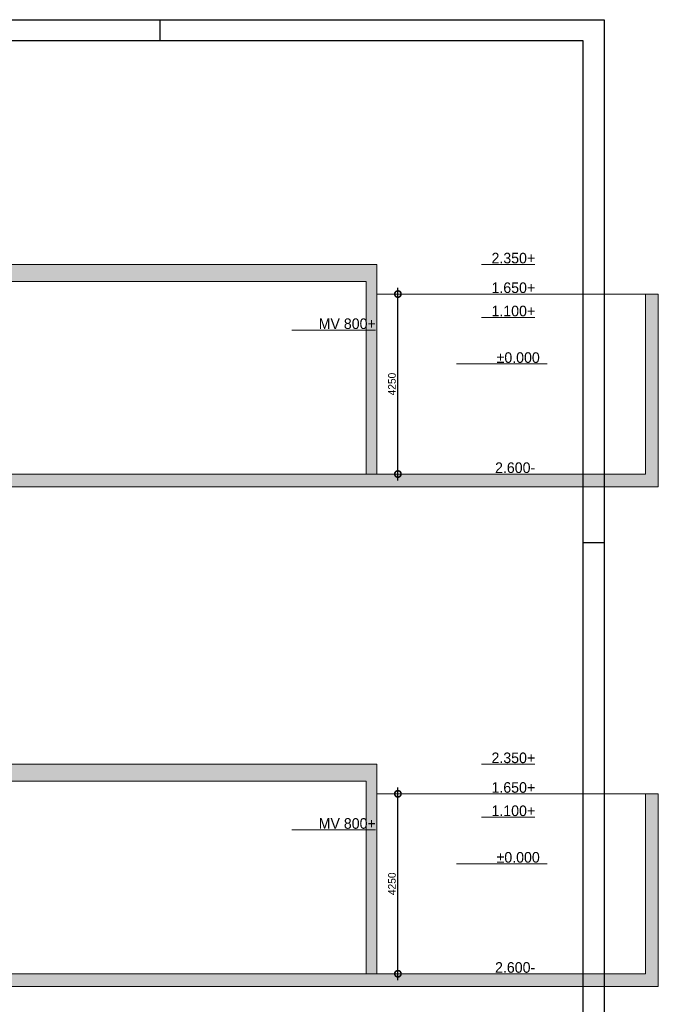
# Model space of a CAD drawing. Extents: x 928609 to 993508, y -1024491 to -979674.
# Tile 39 of 39: x 978428 to 993508, y -1005692 to -982441. Entities that reach past the tile are written whole.
import ezdxf

# ---------------------------------------------------------------- set-up
doc = ezdxf.new("R2010")
doc.units = 0
doc.layers.get('0').update_dxf_attribs({"linetype": 'CONTINUOUS'})
doc.layers.get('Defpoints').update_dxf_attribs({"linetype": 'CONTINUOUS'})
doc.layers.add('Beluchtingstank', color=253, linetype='CONTINUOUS')
doc.layers.add('KADER', color=1, linetype='CONTINUOUS')
doc.styles.add('TAUW-ISOCP', font='tcb_isocp.shx')
doc.dimstyles.new('tzu18-dot_^100', dxfattribs={"dimscale": 100, "dimtxt": 1.8, "dimasz": 3, "dimexe": 2, "dimexo": 0, "dimgap": 0.5, "dimtad": 1, "dimzin": 0, "dimdsep": 46, "dimtxsty": 'TAUW-ISOCP', "dimblk": 'DOTSMALL', "dimcen": 2, "dimdle": 1.5, "dimclre": 8, "dimazin": 0, "dimtp": 1, "dimtm": 1, "dimtfac": 1, "dimtix": 1, "dimtmove": 1, "dimatfit": 3, "dimldrblk": 'DOTSMALL', "dimfxl": 1, "dimtvp": 0.5, "dimtolj": 1, "dimtzin": 0, "dimlwd": -1, "dimlwe": 5, "dimarcsym": 0})

# ---------------------------------------------------------------- blocks, each defined once
blk = doc.blocks.new('A0_KADER')
at = {"layer": 'KADER'}
for p, q in [((979, 841), (979, 831)), ((1189, 594), (1179, 594))]:
    blk.add_line(p, q, dxfattribs=at)
at = {"layer": 'KADER', "color": 110}
blk.add_lwpolyline([(0, 0), (0, 841), (1189, 841), (1189, 0)], close=True, dxfattribs=at)
at = {"layer": 'KADER'}
blk.add_lwpolyline([(10, 10), (1179, 10), (1179, 831), (10, 831)], close=True, dxfattribs=at)
blk = doc.blocks.new('_DotSmall')
at = {"color": 0, "linetype": 'ByBlock', "const_width": 0.5}
blk.add_lwpolyline([(-0.0625, 0, 1), (0.0625, 0, 1)], format="xyb", close=True, dxfattribs=at)
blk = doc.blocks.new('*D34')
at = {"layer": 'Beluchtingstank', "color": 0}
blk.add_line((987359, -993320), (987359, -988770), dxfattribs=at)
at = {"layer": 'Beluchtingstank', "color": 8, "lineweight": 5}
for p, q in [((986858, -988920), (987559, -988920)), ((985707, -993170), (987559, -993170))]:
    blk.add_line(p, q, dxfattribs=at)
at = {"layer": 'Defpoints', "color": 0}
for p in [(986858, -988920), (987359, -988920), (985707, -993170)]:
    blk.add_point(p, dxfattribs=at)
at = {"layer": 'Beluchtingstank', "color": 0, "xscale": 300, "yscale": 300, "zscale": 300}
for p, rotation in [((987359, -988920), 90), ((987359, -993170), 270)]:
    blk.add_blockref('_DotSmall', p, dxfattribs=dict(at, rotation=rotation))
at = {"layer": 'Beluchtingstank', "color": 0, "lineweight": 9, "insert": (987219, -991045), "char_height": 180, "attachment_point": 5, "rotation": 90, "style": 'TAUW-ISOCP'}
blk.add_mtext('\\A1;4250', dxfattribs=at)
blk = doc.blocks.new('*D38')
at = {"layer": 'Beluchtingstank', "color": 8, "lineweight": 5}
for p, q in [((986858, -1000721), (987559, -1000721)), ((985707, -1004971), (987559, -1004971))]:
    blk.add_line(p, q, dxfattribs=at)
at = {"layer": 'Beluchtingstank', "color": 0}
blk.add_line((987359, -1005121), (987359, -1000571), dxfattribs=at)
at = {"layer": 'Defpoints', "color": 0}
for p in [(986858, -1000721), (987359, -1000721), (985707, -1004971)]:
    blk.add_point(p, dxfattribs=at)
at = {"layer": 'Beluchtingstank', "color": 0, "xscale": 300, "yscale": 300, "zscale": 300}
for p, rotation in [((987359, -1000721), 90), ((987359, -1004971), 270)]:
    blk.add_blockref('_DotSmall', p, dxfattribs=dict(at, rotation=rotation))
at = {"layer": 'Beluchtingstank', "color": 0, "lineweight": 9, "insert": (987219, -1002846), "char_height": 180, "attachment_point": 5, "rotation": 90, "style": 'TAUW-ISOCP'}
blk.add_mtext('\\A1;4250', dxfattribs=at)

msp = doc.modelspace()

# ---------------------------------------------------------------- hatches: boundary and pattern name
at = {"layer": 'Beluchtingstank', "lineweight": 9}
h = msp.add_hatch(dxfattribs=at)
h.set_pattern_fill('AR-CONC', color=256, style=0)
h.set_pattern_definition([(50, (903136.97, -1019051.05), (182.18467, -15.93909), [19.05, -209.55]), (355, (903136.97, -1019051.05), (-35.24283, 191.05664), [15.24, -167.64]), (100.451, (903152.16, -1019052.38), (146.9425, 175.1167), [16.19, -178.09]), (46.1842, (903136.97, -1019000.25), (271.07904, -42.04233), [28.575, -314.325]), (96.6356, (903159.56, -1019003.76), (237.4042, 247.42556), [24.285, -267.135]), (351.184, (903136.97, -1019000.25), (237.4046, 247.4251), [22.86, -251.46]), (21, (903162.37, -1019012.95), (151.61488, -102.26552), [19.05, -209.55]), (326, (903162.37, -1019012.95), (61.80203, 184.18797), [15.24, -167.64]), (71.4514, (903175.01, -1019021.48), (213.4165, 81.92286), [16.19, -178.09]), (37.5, (903136.975, -1019051.05), (3.088603, 84.55504), [0, -165.608, 0, -170.18, 0, -168.275]), (7.5, (903136.975, -1019051.05), (66.81966, 100.180575), [0, -97.028, 0, -161.798, 0, -64.135]), (327.5, (903080.33, -1019051.05), (135.590595, -5.728744), [0, -63.5, 0, -198.12, 0, -262.89]), (317.5, (903054.93, -1019051.05), (148.12918, 25.42649), [0, -82.55, 0, -131.572, 0, -186.69])])
h.paths.add_polyline_path([(928908.387, -988220.096), (928808.805, -988220.096), (928808.805, -988120.096), (928608.805, -988120.096), (928608.805, -993470.096), (993508.387, -993470.096), (993508.387, -988920.096), (993208.387, -988920.096), (993208.387, -993170.096), (928908.387, -993170.096)])
h = msp.add_hatch(dxfattribs=at)
h.set_pattern_fill('AR-CONC', color=256, style=0)
h.set_pattern_definition([(50, (903136.97, -999016.3), (182.18467, -15.93909), [19.05, -209.55]), (355, (903136.97, -999016.3), (-35.24283, 191.05664), [15.24, -167.64]), (100.451, (903152.16, -999017.62), (146.9425, 175.1167), [16.19, -178.09]), (46.1842, (903136.97, -998965.5), (271.07904, -42.0423), [28.575, -314.325]), (96.6356, (903159.56, -998969), (237.4042, 247.42556), [24.285, -267.135]), (351.184, (903136.97, -998965.5), (237.4046, 247.4251), [22.86, -251.46]), (21, (903162.37, -998978.2), (151.61488, -102.26552), [19.05, -209.55]), (326, (903162.37, -998978.2), (61.80203, 184.18797), [15.24, -167.64]), (71.4514, (903175.01, -998986.72), (213.4165, 81.92286), [16.19, -178.09]), (37.5, (903136.975, -999016.296), (3.088603, 84.55504), [0, -165.608, 0, -170.18, 0, -168.275]), (7.5, (903136.975, -999016.3), (66.81966, 100.18057), [0, -97.028, 0, -161.798, 0, -64.135]), (327.5, (903080.33, -999016.296), (135.590595, -5.728744), [0, -63.5, 0, -198.12, 0, -262.89]), (317.5, (903054.93, -999016.3), (148.12918, 25.42649), [0, -82.55, 0, -131.572, 0, -186.69])])
h.paths.add_polyline_path([(986858.387, -988220.096), (976983.596, -988220.096), (976983.596, -989470.096), (977283.596, -989470.096), (977283.596, -988620.096), (986608.805, -988620.096), (986608.805, -993170.096), (986616.979, -993170.096), (986858.387, -993170.096)])
h = msp.add_hatch(dxfattribs=at)
h.set_pattern_fill('AR-CONC', color=256, style=0)
h.set_pattern_definition([(50, (903136.97, -1030852.43), (182.18467, -15.93909), [19.05, -209.55]), (355, (903136.97, -1030852.43), (-35.24283, 191.05664), [15.24, -167.64]), (100.451, (903152.16, -1030853.76), (146.9425, 175.1167), [16.19, -178.09]), (46.1842, (903136.97, -1030801.63), (271.07904, -42.04233), [28.575, -314.325]), (96.6356, (903159.56, -1030805.14), (237.4042, 247.42556), [24.285, -267.135]), (351.184, (903136.97, -1030801.63), (237.4046, 247.4251), [22.86, -251.46]), (21, (903162.37, -1030814.33), (151.61488, -102.26552), [19.05, -209.55]), (326, (903162.37, -1030814.33), (61.80203, 184.18797), [15.24, -167.64]), (71.4514, (903175.01, -1030822.86), (213.4165, 81.92286), [16.19, -178.09]), (37.5, (903136.975, -1030852.43), (3.088603, 84.55504), [0, -165.608, 0, -170.18, 0, -168.275]), (7.5, (903136.975, -1030852.43), (66.81966, 100.180575), [0, -97.028, 0, -161.798, 0, -64.135]), (327.5, (903080.33, -1030852.43), (135.590595, -5.728744), [0, -63.5, 0, -198.12, 0, -262.89]), (317.5, (903054.93, -1030852.43), (148.12918, 25.42649), [0, -82.55, 0, -131.572, 0, -186.69])])
h.paths.add_polyline_path([(928908.387, -1000021.476), (928808.805, -1000021.476), (928808.805, -999921.476), (928608.805, -999921.476), (928608.805, -1005271.476), (993508.387, -1005271.476), (993508.387, -1000721.476), (993208.387, -1000721.476), (993208.387, -1004971.476), (928908.387, -1004971.476)])
h = msp.add_hatch(dxfattribs=at)
h.set_pattern_fill('AR-CONC', color=256, style=0)
h.set_pattern_definition([(50, (903136.97, -996801.23), (182.18467, -15.93909), [19.05, -209.55]), (355, (903136.97, -996801.23), (-35.24283, 191.05664), [15.24, -167.64]), (100.451, (903152.16, -996802.55), (146.9425, 175.1167), [16.19, -178.09]), (46.1842, (903136.97, -996750.43), (271.07904, -42.0423), [28.575, -314.325]), (96.6356, (903159.56, -996753.93), (237.4042, 247.42556), [24.285, -267.135]), (351.184, (903136.97, -996750.43), (237.4046, 247.4251), [22.86, -251.46]), (21, (903162.37, -996763.13), (151.61488, -102.26552), [19.05, -209.55]), (326, (903162.37, -996763.13), (61.80203, 184.18797), [15.24, -167.64]), (71.4514, (903175.01, -996771.65), (213.4165, 81.92286), [16.19, -178.09]), (37.5, (903136.975, -996801.226), (3.088603, 84.55504), [0, -165.608, 0, -170.18, 0, -168.275]), (7.5, (903136.975, -996801.23), (66.81966, 100.18057), [0, -97.028, 0, -161.798, 0, -64.135]), (327.5, (903080.33, -996801.226), (135.590595, -5.728744), [0, -63.5, 0, -198.12, 0, -262.89]), (317.5, (903054.93, -996801.23), (148.12918, 25.42649), [0, -82.55, 0, -131.572, 0, -186.69])])
h.paths.add_polyline_path([(986858.387, -1000021.476), (976983.596, -1000021.476), (976983.596, -1001020.288), (976983.596, -1001271.476), (977283.596, -1001271.476), (977283.596, -1000421.476), (986608.805, -1000421.476), (986608.805, -1004971.476), (986616.979, -1004971.476), (986858.387, -1004971.476)])

# ---------------------------------------------------------------- linework, layer by layer
at = {"layer": 'Beluchtingstank', "lineweight": 9, "ltscale": 0.01}
for p, q in [((986858.387, -988220.096), (976983.596, -988220.096)), ((986858.387, -988220.096), (986858.387, -993170.096)), ((989331.181, -988220.096), (990595.187, -988220.096)), ((993508.387, -988920.096), (986858.387, -988920.096)), ((989331.181, -988920.096), (990595.187, -988920.096)), ((993208.387, -988920.096), (993208.387, -993170.096)), ((993508.387, -988920.096), (993508.387, -993470.096)), ((989331.181, -989470.096), (990595.187, -989470.096)), ((984855.01, -989770.096), (986829.725, -989770.096)), ((988742.547, -990570.096), (990881.606, -990570.096)), ((928908.387, -993170.096), (993208.387, -993170.096)), ((986616.979, -993170.096), (984531.69, -993170.096)), ((989331.181, -993170.096), (990595.187, -993170.096)), ((928608.805, -993470.096), (993508.387, -993470.096)), ((986858.387, -1000021.476), (976983.596, -1000021.476)), ((986858.387, -1000021.476), (986858.387, -1004971.476)), ((989331.181, -1000021.476), (990595.187, -1000021.476)), ((993508.387, -1000721.476), (986858.387, -1000721.476)), ((989331.181, -1000721.476), (990595.187, -1000721.476)), ((993208.387, -1000721.476), (993208.387, -1004971.476)), ((993508.387, -1000721.476), (993508.387, -1005271.476)), ((989331.181, -1001271.476), (990595.187, -1001271.476)), ((984855.01, -1001571.476), (986829.725, -1001571.476)), ((988742.547, -1002371.476), (990881.606, -1002371.476)), ((928908.387, -1004971.476), (993208.387, -1004971.476)), ((986616.979, -1004971.476), (984531.69, -1004971.476)), ((989331.181, -1004971.476), (990595.187, -1004971.476)), ((928608.805, -1005271.476), (993508.387, -1005271.476))]:
    msp.add_line(p, q, dxfattribs=at)
at = {"layer": 'Beluchtingstank', "lineweight": 9, "ltscale": 100}
for p, q in [((986608.805, -988620.096), (977283.596, -988620.096)), ((986608.805, -988620.096), (986608.805, -993170.096)), ((986608.805, -1000421.476), (977283.596, -1000421.476)), ((986608.805, -1000421.476), (986608.805, -1004971.476))]:
    msp.add_line(p, q, dxfattribs=at)

# ---------------------------------------------------------------- block references
at = {"layer": 'KADER', "xscale": 50, "yscale": 50, "zscale": 50}
msp.add_blockref('A0_KADER', (932783.288, -1024490.574), dxfattribs=at)

# ---------------------------------------------------------------- texts
at = {"layer": 'Beluchtingstank', "lineweight": 9, "ltscale": 0.01, "char_height": 250, "attachment_point": 3, "style": 'TAUW-ISOCP'}
for s, insert, width in [('2.350+', (990601.264, -987944.905), 326.1658), ('1.650+', (990601.264, -988644.905), 326.1658), ('1.100+', (990601.264, -989194.905), 326.1658), ('MV 800+', (986835.801, -989494.905), 1896.07029), ('±0.000', (990709.101, -990294.905), 2228.05094), ('2.600-', (990601.264, -992894.905), 326.1658), ('2.350+', (990601.264, -999746.285), 326.1658), ('1.650+', (990601.264, -1000446.285), 326.1658), ('1.100+', (990601.264, -1000996.285), 326.1658), ('MV 800+', (986835.801, -1001296.285), 1896.07029), ('±0.000', (990709.101, -1002096.285), 2228.05094), ('2.600-', (990601.264, -1004696.285), 326.1658)]:
    msp.add_mtext(s, dxfattribs=dict(at, insert=insert, width=width))

# ---------------------------------------------------------------- dimensions: what is measured, and where the dimension line sits
at = {"layer": 'Beluchtingstank', "lineweight": 9}
for base, p1, p2, picture, middle in [((987359.498, -988920.096), (985706.756, -993170.096), (986858.387, -988920.096), '*D34', (987219.498, -991045.096)), ((987359.498, -1000721.476), (985706.756, -1004971.476), (986858.387, -1000721.476), '*D38', (987219.498, -1002846.476))]:
    dim = msp.add_linear_dim(base=base, p1=p1, p2=p2, angle=90, dimstyle='tzu18-dot_^100', override={"dimdec": 0}, dxfattribs=at)
    dim.commit()
    dim.dimension.update_dxf_attribs({"geometry": picture, "text_midpoint": middle})

doc.saveas('drawing.dxf')
